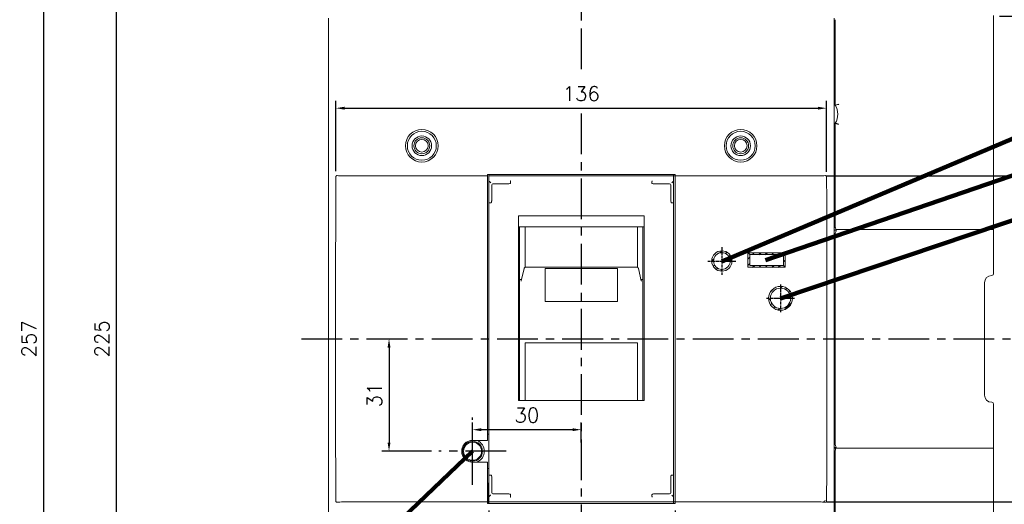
# Model space of a CAD drawing. Extents: x -402 to 2710, y -907 to 1754.
# Tile 11 of 16: x 298 to 570, y 1387 to 1521. Entities that reach past the tile are written whole.
import ezdxf

# ---------------------------------------------------------------- set-up
doc = ezdxf.new("R2010")
doc.units = 0
doc.header["$LTSCALE"] = 3
doc.header["$MEASUREMENT"] = 0
doc.linetypes.add('CENTER', pattern=[2, 1.25, -0.25, 0.25, -0.25])
doc.layers.get('0').update_dxf_attribs({"linetype": 'CONTINUOUS'})
doc.layers.get('Defpoints').update_dxf_attribs({"linetype": 'CONTINUOUS'})
for name, color, linetype in [('cen', 1, 'CENTER'), ('CENTER2', 1, 'CENTER'), ('di', 3, 'CONTINUOUS'), ('DIM', 3, 'CONTINUOUS')]:
    doc.layers.add(name, color=color, linetype=linetype)
doc.styles.add('KIM', font='ROMANS.shx', dxfattribs={"height": 5, "bigfont": 'GSG1.shx'})
doc.styles.get("Standard").update_dxf_attribs({"font": 'romans.shx', "height": 4, "bigfont": 'ghs.shx'})
doc.dimstyles.get("Standard").update_dxf_attribs({"dimtxt": 0.18, "dimasz": 0.18, "dimexe": 0.18, "dimexo": 0.0625, "dimgap": 0.09, "dimtad": 0, "dimtih": 1, "dimtoh": 1, "dimdec": 4, "dimzin": 0, "dimdsep": 46, "dimtxsty": 'Standard', "dimcen": 0.09, "dimadec": 0, "dimazin": 0, "dimtfac": 1, "dimtdec": 4, "dimtofl": 0, "dimtmove": 0, "dimatfit": 3, "dimfxl": 0, "dimtolj": 1, "dimtzin": 0, "dimarcsym": 0})
doc.dimstyles.new('STANDARD$0', dxfattribs={"dimtxt": 5, "dimasz": 5, "dimexe": 1, "dimexo": 2, "dimgap": 2, "dimtad": 1, "dimdec": 4, "dimzin": 12, "dimdsep": 46, "dimtxsty": 'KIM', "dimcen": -1, "dimdle": 0.1, "dimadec": 0, "dimazin": 0, "dimtfac": 1, "dimtdec": 4, "dimtmove": 0, "dimatfit": 3, "dimfxl": 0, "dimtolj": 1, "dimtzin": 0, "dimarcsym": 0})

# ---------------------------------------------------------------- blocks, each defined once
blk = doc.blocks.new('*D218')
at = {"layer": 'Defpoints', "color": 0}
for p in [(427.58, 1387.65), (478.98, 1387.65), (478.98, 1363.2)]:
    blk.add_point(p, dxfattribs=at)
at = {"layer": 'di'}
for p, q in [((427.58, 1385.65), (427.58, 1361.2)), ((478.98, 1385.65), (478.98, 1361.2)), ((429.98, 1363.2), (476.58, 1363.2))]:
    blk.add_line(p, q, dxfattribs=at)
for points in [[(429.98, 1363.6), (429.98, 1362.8), (427.58, 1363.2)], [(476.58, 1363.6), (476.58, 1362.8), (478.98, 1363.2)]]:
    blk.add_solid(points, dxfattribs=at)
at = {"layer": 'di', "insert": (453.08, 1367.2), "char_height": 4, "attachment_point": 5}
blk.add_mtext('\\A1;51.5', dxfattribs=at)
blk = doc.blocks.new('*D224')
at = {"layer": 'Defpoints', "color": 0}
for p in [(386.36, 1561.35), (304.67, 1304.75), (386.36, 1304.75)]:
    blk.add_point(p, dxfattribs=at)
at = {"layer": 'di'}
for p, q in [((384.36, 1561.35), (302.67, 1561.35)), ((304.67, 1558.95), (304.67, 1307.15)), ((384.36, 1304.75), (302.67, 1304.75))]:
    blk.add_line(p, q, dxfattribs=at)
for points in [[(304.27, 1558.95), (305.07, 1558.95), (304.67, 1561.35)], [(304.27, 1307.15), (305.07, 1307.15), (304.67, 1304.75)]]:
    blk.add_solid(points, dxfattribs=at)
at = {"layer": 'di', "insert": (300.67, 1433.05), "char_height": 4, "attachment_point": 5, "rotation": 90}
blk.add_mtext('\\A1;257', dxfattribs=at)
blk = doc.blocks.new('*D225')
at = {"layer": 'Defpoints', "color": 0}
for p in [(324.83, 1545.55), (400.78, 1545.55), (400.78, 1320.55)]:
    blk.add_point(p, dxfattribs=at)
at = {"layer": 'di'}
for p, q in [((398.78, 1545.55), (322.83, 1545.55)), ((324.83, 1322.95), (324.83, 1543.15)), ((398.78, 1320.55), (322.83, 1320.55))]:
    blk.add_line(p, q, dxfattribs=at)
for points in [[(324.43, 1543.15), (325.23, 1543.15), (324.83, 1545.55)], [(324.43, 1322.95), (325.23, 1322.95), (324.83, 1320.55)]]:
    blk.add_solid(points, dxfattribs=at)
at = {"layer": 'di', "insert": (320.83, 1433.05), "char_height": 4, "attachment_point": 5, "rotation": 90}
blk.add_mtext('\\A1;225', dxfattribs=at)
blk = doc.blocks.new('*D183')
at = {"layer": 'Defpoints', "color": 0}
for p in [(520.79, 1496.72), (385.37, 1477.3), (520.79, 1477.12)]:
    blk.add_point(p, dxfattribs=at)
at = {"layer": 'di'}
for p, q in [((385.37, 1479.3), (385.37, 1498.72)), ((520.79, 1479.12), (520.79, 1498.72)), ((387.77, 1496.72), (518.39, 1496.72))]:
    blk.add_line(p, q, dxfattribs=at)
for points in [[(387.77, 1497.12), (387.77, 1496.32), (385.37, 1496.72)], [(518.39, 1497.12), (518.39, 1496.32), (520.79, 1496.72)]]:
    blk.add_solid(points, dxfattribs=at)
at = {"layer": 'di', "insert": (453.08, 1500.72), "char_height": 4, "attachment_point": 5}
blk.add_mtext('\\A1;136', dxfattribs=at)
blk = doc.blocks.new('*D185')
at = {"layer": 'Defpoints', "color": 0}
for p in [(423.08, 1407.99), (453.08, 1402.46), (423.08, 1402.05)]:
    blk.add_point(p, dxfattribs=at)
at = {"layer": 'di'}
for p, q in [((423.08, 1404.05), (423.08, 1409.99)), ((450.68, 1407.99), (425.48, 1407.99)), ((453.08, 1404.46), (453.08, 1409.99))]:
    blk.add_line(p, q, dxfattribs=at)
for points in [[(425.48, 1408.39), (425.48, 1407.59), (423.08, 1407.99)], [(450.68, 1408.39), (450.68, 1407.59), (453.08, 1407.99)]]:
    blk.add_solid(points, dxfattribs=at)
at = {"layer": 'di', "insert": (438.08, 1411.99), "char_height": 4, "attachment_point": 5}
blk.add_mtext('\\A1;30', dxfattribs=at)
blk = doc.blocks.new('*D207')
at = {"layer": 'Defpoints', "color": 0}
for p in [(566.48, 1522.15), (565.92, 1343.95), (599.56, 1343.95)]:
    blk.add_point(p, dxfattribs=at)
at = {"layer": 'di'}
for p, q in [((568.48, 1522.15), (601.56, 1522.15)), ((599.56, 1519.75), (599.56, 1346.35)), ((567.92, 1343.95), (601.56, 1343.95))]:
    blk.add_line(p, q, dxfattribs=at)
for points in [[(599.16, 1519.75), (599.96, 1519.75), (599.56, 1522.15)], [(599.16, 1346.35), (599.96, 1346.35), (599.56, 1343.95)]]:
    blk.add_solid(points, dxfattribs=at)
at = {"layer": 'di', "insert": (595.56, 1433.05), "char_height": 4, "attachment_point": 5, "rotation": 90}
blk.add_mtext('\\A1;179', dxfattribs=at)
blk = doc.blocks.new('*D208')
at = {"layer": 'Defpoints', "color": 0}
for p in [(518.88, 1478.05), (518.88, 1388.05), (585.66, 1388.05)]:
    blk.add_point(p, dxfattribs=at)
at = {"layer": 'di'}
for p, q in [((520.88, 1478.05), (587.66, 1478.05)), ((585.66, 1475.65), (585.66, 1390.45)), ((520.88, 1388.05), (587.66, 1388.05))]:
    blk.add_line(p, q, dxfattribs=at)
for points in [[(585.26, 1475.65), (586.06, 1475.65), (585.66, 1478.05)], [(585.26, 1390.45), (586.06, 1390.45), (585.66, 1388.05)]]:
    blk.add_solid(points, dxfattribs=at)
at = {"layer": 'di', "insert": (581.66, 1433.05), "char_height": 4, "attachment_point": 5, "rotation": 90}
blk.add_mtext('\\A1;90', dxfattribs=at)
blk = doc.blocks.new('*D209')
at = {"layer": 'Defpoints', "color": 0}
for p in [(526.65, 1540.55), (526.67, 1325.55), (613.29, 1325.55)]:
    blk.add_point(p, dxfattribs=at)
at = {"layer": 'di'}
for p, q in [((528.65, 1540.55), (615.29, 1540.55)), ((613.29, 1538.15), (613.29, 1327.95)), ((528.67, 1325.55), (615.29, 1325.55))]:
    blk.add_line(p, q, dxfattribs=at)
for points in [[(612.89, 1538.15), (613.69, 1538.15), (613.29, 1540.55)], [(612.89, 1327.95), (613.69, 1327.95), (613.29, 1325.55)]]:
    blk.add_solid(points, dxfattribs=at)
at = {"layer": 'di', "insert": (609.29, 1433.05), "char_height": 4, "attachment_point": 5, "rotation": 90}
blk.add_mtext('\\A1;215', dxfattribs=at)
blk = doc.blocks.new('*D213')
at = {"layer": 'Defpoints', "color": 0}
for p in [(400.03, 1433.05), (400.03, 1402.05), (413.78, 1402.05)]:
    blk.add_point(p, dxfattribs=at)
at = {"layer": 'di'}
for p, q in [((400.03, 1430.65), (400.03, 1404.45)), ((411.78, 1402.05), (398.03, 1402.05))]:
    blk.add_line(p, q, dxfattribs=at)
for points in [[(399.63, 1430.65), (400.43, 1430.65), (400.03, 1433.05)], [(399.63, 1404.45), (400.43, 1404.45), (400.03, 1402.05)]]:
    blk.add_solid(points, dxfattribs=at)
at = {"layer": 'di', "insert": (396.03, 1417.55), "char_height": 4, "attachment_point": 5, "rotation": 90}
blk.add_mtext('\\A1;31', dxfattribs=at)

msp = doc.modelspace()

# ---------------------------------------------------------------- hatches: boundary and pattern name
at = {"layer": 'DIM'}
h = msp.add_hatch(dxfattribs=at)
h.set_pattern_fill('ANSI31', color=256, scale=10, style=0)
h.set_pattern_definition([(45, (-1218.7093, 1378.4124), (-0.8838835, 0.8838835), [])])
h.paths.add_polyline_path([(494.182, 1454.549), (494.682, 1454.549, 0.4142136), (491.882, 1457.349), (491.882, 1456.849, -0.4142136)])
h.paths.add_polyline_path([(491.882, 1452.249), (491.882, 1451.749, 0.4142136), (494.682, 1454.549), (494.182, 1454.549, -0.4142136)])
h.paths.add_polyline_path([(489.582, 1454.549), (489.082, 1454.549, 0.4142136), (491.882, 1451.749), (491.882, 1452.249, -0.4142136)])
h.paths.add_polyline_path([(491.882, 1456.849), (491.882, 1457.349, 0.4142136), (489.082, 1454.549), (489.582, 1454.549, -0.4142136)])
h.paths.add_polyline_path([(508.082, 1447.549), (508.082, 1447.049, -0.4142136), (510.882, 1444.249), (511.382, 1444.249, 0.4142136)])
h.paths.add_polyline_path([(504.782, 1444.249), (505.282, 1444.249, -0.4142136), (508.082, 1447.049), (508.082, 1447.549, 0.4142136)])
h.paths.add_polyline_path([(505.282, 1444.249), (504.782, 1444.249, 0.4142136), (508.082, 1440.949), (508.082, 1441.449, -0.4142136)])
h.paths.add_polyline_path([(511.382, 1444.249), (510.882, 1444.249, -0.4142136), (508.082, 1441.449), (508.082, 1440.949, 0.4142136)])
h = msp.add_hatch(dxfattribs=at)
h.set_pattern_fill('ANSI31', color=256, scale=10, style=0)
h.set_pattern_definition([(45, (-1218.7093, 1376.0124), (-0.8838835, 0.8838835), [])])
h.paths.add_polyline_path([(499.582, 1456.349), (499.082, 1456.839), (499.082, 1452.84), (499.582, 1453.349)])
h.paths.add_polyline_path([(499.082, 1456.839), (499.582, 1456.349), (508.882, 1456.349), (509.382, 1456.839)])
h.paths.add_polyline_path([(509.382, 1456.839), (508.882, 1456.349), (508.882, 1453.349), (509.382, 1452.84)])
h.paths.add_polyline_path([(509.382, 1452.84), (508.882, 1453.349), (499.582, 1453.349), (499.082, 1452.84)])

# ---------------------------------------------------------------- linework, layer by layer
at = {"color": 7, "linetype": 'Continuous', "lineweight": 15}
for p, q in [((566.882, 1521.147), (566.882, 1522.349)), ((383.282, 1344.514), (383.282, 1521.584)), ((522.882, 1521.584), (522.882, 1344.514)), ((523.182, 1520.706), (523.182, 1521.147)), ((523.182, 1497.545), (523.182, 1520.706)), ((566.882, 1521.147), (566.882, 1520.883)), ((566.882, 1520.883), (566.882, 1464.416)), ((523.182, 1497.545), (522.882, 1497.982)), ((522.882, 1492.117), (523.182, 1492.553)), ((523.182, 1464.592), (523.182, 1492.553)), ((478.982, 1478.449), (427.182, 1478.449)), ((427.182, 1478.449), (427.182, 1478.049)), ((427.582, 1478.049), (427.582, 1478.449)), ((478.582, 1478.449), (478.582, 1478.049)), ((478.982, 1478.049), (478.982, 1478.449)), ((387.282, 1478.049), (427.182, 1478.049)), ((427.182, 1478.049), (427.182, 1477.62)), ((427.182, 1477.62), (427.182, 1477.336)), ((427.182, 1477.336), (427.182, 1405.049)), ((427.582, 1476.639), (427.582, 1478.049)), ((427.582, 1478.049), (478.582, 1478.049)), ((427.582, 1472.651), (427.582, 1476.639)), ((430.671, 1475.83), (428.682, 1475.83)), ((432.736, 1475.83), (430.671, 1475.83)), ((433.582, 1476.229), (433.582, 1476.224)), ((433.582, 1476.038), (433.582, 1476.224)), ((472.582, 1476.224), (472.582, 1476.229)), ((472.582, 1476.038), (472.582, 1476.224)), ((475.493, 1475.83), (473.428, 1475.83)), ((477.482, 1475.83), (475.493, 1475.83)), ((478.582, 1476.639), (478.582, 1478.049)), ((478.982, 1478.049), (478.582, 1478.049)), ((478.582, 1476.639), (478.582, 1472.651)), ((478.982, 1478.049), (518.882, 1478.049)), ((478.982, 1477.62), (478.982, 1478.049)), ((478.982, 1477.336), (478.982, 1477.62)), ((478.982, 1388.763), (478.982, 1477.336)), ((428.382, 1475.53), (428.382, 1472.651)), ((477.782, 1472.651), (477.782, 1475.53)), ((427.582, 1470.672), (427.582, 1472.651)), ((427.582, 1395.426), (427.582, 1470.672)), ((428.082, 1470.63), (428.182, 1470.63)), ((428.382, 1472.651), (428.382, 1471.693)), ((477.782, 1471.693), (477.782, 1472.651)), ((478.082, 1470.63), (477.982, 1470.63)), ((478.582, 1472.651), (478.582, 1470.672)), ((478.582, 1470.672), (478.582, 1395.426)), ((470.432, 1467.047), (435.732, 1467.047)), ((435.732, 1416.049), (435.732, 1467.047)), ((470.432, 1416.049), (470.432, 1467.047)), ((470.432, 1463.947), (435.732, 1463.947)), ((436.082, 1450.883), (436.082, 1463.947)), ((437.582, 1463.947), (437.582, 1452.829)), ((468.582, 1463.947), (468.582, 1452.839)), ((470.082, 1463.947), (470.082, 1450.883)), ((523.46, 1463.049), (522.882, 1463.049)), ((523.182, 1464.203), (523.182, 1464.592)), ((523.182, 1463.938), (523.182, 1464.203)), ((523.182, 1404.049), (523.182, 1462.049)), ((523.379, 1463.205), (566.882, 1463.205)), ((566.882, 1464.416), (566.882, 1464.203)), ((566.882, 1464.203), (566.882, 1462.206)), ((566.882, 1462.206), (566.882, 1451.049)), ((499.082, 1456.839), (509.382, 1456.839)), ((499.082, 1452.84), (499.082, 1456.839)), ((499.582, 1456.349), (499.082, 1456.839)), ((509.382, 1456.839), (509.382, 1452.84)), ((499.582, 1456.349), (499.582, 1453.349)), ((508.882, 1456.349), (499.582, 1456.349)), ((508.882, 1453.349), (508.882, 1456.349)), ((437.311, 1452.483), (436.507, 1449.098)), ((468.365, 1452.87), (437.798, 1452.87)), ((463.082, 1452.505), (443.082, 1452.505)), ((443.082, 1452.505), (443.082, 1452.214)), ((443.082, 1452.504), (463.082, 1452.504)), ((443.082, 1443.715), (443.082, 1452.214)), ((463.082, 1452.214), (463.082, 1452.505)), ((463.082, 1452.214), (463.082, 1443.715)), ((469.657, 1449.098), (468.853, 1452.483)), ((509.382, 1452.84), (499.082, 1452.84)), ((499.582, 1453.349), (508.882, 1453.349)), ((509.382, 1452.84), (508.882, 1453.349)), ((436.082, 1449.43), (436.082, 1450.883)), ((436.082, 1449.325), (436.082, 1449.43)), ((436.137, 1449.43), (436.082, 1449.43)), ((436.082, 1448.919), (436.082, 1449.325)), ((436.082, 1437.344), (436.082, 1448.919)), ((436.512, 1449.097), (436.494, 1448.984)), ((470.027, 1449.43), (470.082, 1449.43)), ((470.082, 1450.883), (470.082, 1449.43)), ((470.082, 1449.43), (470.082, 1449.325)), ((470.082, 1449.325), (470.082, 1448.919)), ((470.082, 1448.919), (470.082, 1437.344)), ((523.182, 1450.749), (522.882, 1450.749)), ((564.382, 1448.549), (564.382, 1417.549)), ((443.082, 1443.715), (443.082, 1443.389)), ((443.082, 1443.389), (463.082, 1443.389)), ((463.082, 1443.389), (463.082, 1443.715)), ((385.282, 1423.783), (385.282, 1442.316)), ((520.882, 1442.316), (520.882, 1423.783)), ((436.082, 1436.806), (436.082, 1437.344)), ((436.082, 1432.155), (436.082, 1436.806)), ((470.082, 1437.344), (470.082, 1436.806)), ((470.082, 1436.806), (470.082, 1432.155)), ((436.082, 1430.199), (436.082, 1432.155)), ((470.082, 1430.199), (470.082, 1432.155)), ((436.082, 1416.049), (436.082, 1430.199)), ((468.582, 1431.925), (437.582, 1431.925)), ((437.582, 1430.199), (437.582, 1431.925)), ((437.582, 1430.199), (437.582, 1416.049)), ((468.582, 1430.199), (468.582, 1431.925)), ((468.582, 1430.199), (468.582, 1416.049)), ((470.082, 1430.199), (470.082, 1416.049)), ((435.732, 1416.049), (470.432, 1416.049)), ((523.182, 1415.349), (522.882, 1415.349)), ((566.882, 1415.049), (566.882, 1403.892)), ((423.082, 1405.049), (427.182, 1405.049)), ((427.582, 1406.799), (427.182, 1406.799)), ((523.46, 1403.049), (522.882, 1403.049)), ((566.882, 1402.894), (522.882, 1402.894)), ((566.882, 1403.892), (566.882, 1401.896)), ((523.182, 1401.896), (523.182, 1402.16)), ((523.182, 1401.506), (523.182, 1401.896)), ((523.182, 1345.392), (523.182, 1401.506)), ((566.882, 1401.896), (566.882, 1401.683)), ((566.882, 1401.683), (566.882, 1345.216)), ((427.182, 1399.049), (423.082, 1399.049)), ((427.182, 1399.049), (427.182, 1388.763)), ((427.182, 1397.299), (427.582, 1397.299)), ((427.582, 1393.447), (427.582, 1395.426)), ((428.182, 1395.469), (428.082, 1395.469)), ((428.382, 1394.406), (428.382, 1393.447)), ((477.782, 1393.447), (477.782, 1394.406)), ((477.982, 1395.469), (478.082, 1395.469)), ((478.582, 1395.426), (478.582, 1393.447)), ((427.382, 1393.249), (427.182, 1393.249)), ((427.382, 1387.649), (427.382, 1393.249)), ((427.582, 1389.46), (427.582, 1393.447)), ((428.382, 1393.447), (428.382, 1390.569)), ((477.782, 1390.569), (477.782, 1393.447)), ((478.582, 1393.447), (478.582, 1389.46)), ((427.182, 1388.763), (427.182, 1388.479)), ((427.582, 1388.049), (427.582, 1389.46)), ((428.682, 1390.269), (430.671, 1390.269)), ((430.671, 1390.269), (432.736, 1390.269)), ((433.582, 1389.874), (433.582, 1390.06)), ((433.582, 1389.874), (433.582, 1389.87)), ((472.582, 1389.874), (472.582, 1390.06)), ((472.582, 1389.87), (472.582, 1389.874)), ((473.428, 1390.269), (475.493, 1390.269)), ((475.493, 1390.269), (477.482, 1390.269)), ((478.582, 1388.049), (478.582, 1389.46)), ((478.982, 1388.479), (478.982, 1388.763)), ((387.282, 1388.049), (427.182, 1388.049)), ((427.182, 1388.479), (427.182, 1388.049)), ((427.182, 1388.049), (427.182, 1387.649)), ((427.182, 1387.649), (478.982, 1387.649)), ((427.582, 1388.049), (478.582, 1388.049)), ((427.582, 1387.649), (427.582, 1388.049)), ((478.982, 1388.049), (478.582, 1388.049)), ((478.582, 1388.049), (478.582, 1387.649)), ((478.982, 1388.049), (478.982, 1388.479)), ((478.982, 1388.049), (518.882, 1388.049)), ((478.982, 1387.649), (478.982, 1388.049))]:
    msp.add_line(p, q, dxfattribs=at)
at = {"color": 7, "linetype": 'Continuous', "lineweight": 15, "flags": 128}
for points in [[(428.082, 1476.131), (427.995, 1476.218), (427.911, 1476.302), (427.832, 1476.381), (427.76, 1476.452), (427.699, 1476.514), (427.649, 1476.564), (427.612, 1476.601), (427.589, 1476.623)], [(478.082, 1476.131), (478.181, 1476.23), (478.276, 1476.325), (478.364, 1476.413), (478.44, 1476.489), (478.502, 1476.551), (478.547, 1476.596), (478.574, 1476.623)], [(437.311, 1452.483), (437.307, 1452.466), (437.297, 1452.369)], [(427.589, 1389.475), (427.612, 1389.498), (427.649, 1389.535), (427.699, 1389.585), (427.76, 1389.646), (427.832, 1389.718), (427.911, 1389.797), (427.995, 1389.881), (428.082, 1389.968)], [(478.574, 1389.475), (478.547, 1389.502), (478.502, 1389.548), (478.44, 1389.61), (478.364, 1389.686), (478.276, 1389.773), (478.181, 1389.868), (478.082, 1389.968)]]:
    msp.add_lwpolyline(points, dxfattribs=at)
at = {"color": 7, "linetype": 'Continuous', "lineweight": 15}
for centre, radius in [((409.082, 1486.349), 4.5), ((409.082, 1486.349), 4), ((497.082, 1486.349), 4.5), ((497.082, 1486.349), 4), ((409.082, 1486.349), 2.7), ((409.082, 1486.349), 2.2), ((409.082, 1486.349), 1.75), ((497.082, 1486.349), 2.7), ((497.082, 1486.349), 2.2), ((497.082, 1486.349), 1.75), ((491.882, 1454.549), 2.8), ((491.882, 1454.549), 2.3), ((508.082, 1444.249), 3.3), ((508.082, 1444.249), 2.8), ((423.082, 1402.049), 2.75), ((423.082, 1402.049), 2.5)]:
    msp.add_circle(centre, radius, dxfattribs=at)
for centre, radius, start, end in [((519.082, 1495.049), 4.8, 328.66779, 31.33221), ((428.682, 1475.53), 0.3, 90, 180), ((477.482, 1475.53), 0.3, 0, 90), ((524.182, 1462.049), 1, 170.96169, 180), ((566.382, 1448.549), 2, 90, 180), ((566.382, 1451.049), 0.5, 270, 0), ((566.382, 1417.549), 2, 180, 270), ((566.382, 1415.049), 0.5, 0, 90), ((423.082, 1402.049), 3.25, 292.61986, 67.38014), ((524.182, 1404.049), 1, 180, 189.03831), ((428.682, 1390.569), 0.3, 180, 270), ((477.482, 1390.569), 0.3, 270, 0), ((519.882, 1388.549), 0.5, 270, 0)]:
    msp.add_arc(centre, radius, start, end, dxfattribs=at)
for centre, major_axis, start_param, end_param in [((387.282, 1478.755), (4, 0), 4.3083733, 4.712389), ((428.082, 1476.639), (0.5, 0), 3.1415927, 3.3161256), ((478.082, 1476.639), (0.5, 0), 6.1086524, 6.2831853), ((518.882, 1478.755), (4, 0), 4.712389, 5.1164047), ((428.082, 1389.46), (0.5, 0), 2.9670597, 3.1415927), ((478.082, 1389.46), (0.5, 0), 0, 0.1745329), ((387.282, 1387.344), (4, 0), 1.5707963, 1.974812), ((518.882, 1387.344), (4, 0), 1.1667806, 1.5707963)]:
    msp.add_ellipse(centre, major_axis=major_axis, ratio=0.176327, start_param=start_param, end_param=end_param, dxfattribs=at)
for points, knots in [([(523.182, 1497.545), (523.192, 1497.548), (523.213, 1497.554), (523.376, 1497.599), (523.618, 1497.665), (523.898, 1497.739), (524.094, 1497.789), (524.179, 1497.811), (524.182, 1497.811)], [0, 0, 0, 0, 0.205376, 0.4106314, 0.6194119, 0.8354111, 0.9942422, 1, 1, 1, 1]), ([(523.182, 1492.553), (523.192, 1492.55), (523.213, 1492.544), (523.376, 1492.499), (523.618, 1492.433), (523.898, 1492.359), (524.094, 1492.309), (524.179, 1492.288), (524.182, 1492.287)], [0, 0, 0, 0, 0.2053757, 0.4106312, 0.6194116, 0.8354112, 0.9942422, 1, 1, 1, 1]), ([(385.282, 1442.316), (385.281, 1444.982), (385.278, 1456.825), (385.332, 1468.668), (385.374, 1477.844)], [0, 0, 0, 0, 0.2251735, 1, 1, 1, 1]), ([(385.374, 1477.844), (385.377, 1477.87), (385.382, 1477.922), (385.419, 1477.992), (385.48, 1478.053), (385.579, 1478.103), (385.662, 1478.105), (385.709, 1478.106)], [0, 0, 0, 0, 0.1543721, 0.3085984, 0.4663541, 0.6970711, 1, 1, 1, 1]), ([(433.582, 1476.038), (433.581, 1476.03), (433.579, 1476.013), (433.559, 1475.984), (433.499, 1475.936), (433.253, 1475.849), (432.983, 1475.832), (432.765, 1475.83), (432.736, 1475.83)], [0, 0, 0, 0, 0.0251163, 0.0564539, 0.1119889, 0.2796751, 0.9032409, 1, 1, 1, 1]), ([(433.582, 1476.229), (433.579, 1476.284), (433.574, 1476.396), (433.556, 1476.541), (433.534, 1476.648), (433.517, 1476.689), (433.508, 1476.699), (433.507, 1476.7)], [0, 0, 0, 0, 0.2467077, 0.4933533, 0.7417496, 0.9879911, 1, 1, 1, 1]), ([(472.582, 1476.229), (472.585, 1476.284), (472.59, 1476.396), (472.607, 1476.541), (472.63, 1476.648), (472.647, 1476.689), (472.656, 1476.699), (472.656, 1476.7)], [0, 0, 0, 0, 0.2467077, 0.4933533, 0.7417496, 0.9879911, 1, 1, 1, 1]), ([(473.428, 1475.83), (473.295, 1475.833), (473.064, 1475.838), (472.811, 1475.882), (472.677, 1475.935), (472.626, 1475.965), (472.595, 1475.997), (472.583, 1476.019), (472.582, 1476.034), (472.582, 1476.038)], [0, 0, 0, 0, 0.4411753, 0.7628749, 0.8374587, 0.9200434, 0.9526419, 0.9855997, 1, 1, 1, 1]), ([(520.454, 1478.106), (520.501, 1478.105), (520.583, 1478.103), (520.684, 1478.053), (520.751, 1477.986), (520.785, 1477.912), (520.788, 1477.863), (520.79, 1477.844)], [0, 0, 0, 0, 0.2994204, 0.5263949, 0.7070068, 0.8887843, 1, 1, 1, 1]), ([(520.79, 1477.844), (520.809, 1475.274), (520.897, 1463.432), (520.888, 1451.589), (520.882, 1442.316)], [0, 0, 0, 0, 0.216992, 1, 1, 1, 1]), ([(428.082, 1470.63), (428.026, 1470.63), (427.914, 1470.631), (427.765, 1470.638), (427.651, 1470.649), (427.594, 1470.661), (427.582, 1470.669), (427.582, 1470.672), (427.582, 1470.672)], [0, 0, 0, 0, 0.2127018, 0.4253851, 0.6387474, 0.8535852, 0.9884816, 1, 1, 1, 1]), ([(428.382, 1471.693), (428.381, 1471.56), (428.379, 1471.352), (428.358, 1471.094), (428.334, 1470.935), (428.31, 1470.827), (428.284, 1470.746), (428.259, 1470.692), (428.232, 1470.655), (428.211, 1470.637), (428.193, 1470.63), (428.184, 1470.63), (428.182, 1470.63)], [0, 0, 0, 0, 0.3578411, 0.5576853, 0.6944336, 0.7888065, 0.8545949, 0.9213191, 0.9493896, 0.9776978, 0.9936882, 1, 1, 1, 1]), ([(477.982, 1470.63), (477.975, 1470.631), (477.96, 1470.633), (477.936, 1470.65), (477.893, 1470.705), (477.808, 1470.954), (477.786, 1471.298), (477.783, 1471.594), (477.782, 1471.693)], [0, 0, 0, 0, 0.0177754, 0.0395275, 0.078769, 0.2038036, 0.7338858, 1, 1, 1, 1]), ([(478.582, 1470.672), (478.582, 1470.672), (478.582, 1470.669), (478.57, 1470.661), (478.512, 1470.649), (478.399, 1470.638), (478.25, 1470.631), (478.138, 1470.63), (478.082, 1470.63)], [0, 0, 0, 0, 0.0115184, 0.1464148, 0.3612526, 0.5746149, 0.7872982, 1, 1, 1, 1]), ([(523.46, 1463.049), (523.355, 1463.248), (523.206, 1463.53), (523.187, 1463.845), (523.182, 1463.938)], [0, 0, 0, 0, 0.7025256, 1, 1, 1, 1]), ([(523.194, 1462.206), (523.238, 1462.347), (523.326, 1462.628), (523.415, 1462.909), (523.46, 1463.049)], [0, 0, 0, 0, 0.4999099, 1, 1, 1, 1]), ([(437.798, 1452.862), (437.771, 1452.864), (437.687, 1452.87), (437.564, 1452.819), (437.45, 1452.737), (437.377, 1452.647), (437.332, 1452.561), (437.317, 1452.507), (437.311, 1452.483)], [0, 0, 0, 0, 0.1216556, 0.3705057, 0.5715581, 0.7415871, 0.8842943, 1, 1, 1, 1]), ([(468.853, 1452.483), (468.848, 1452.503), (468.833, 1452.556), (468.782, 1452.659), (468.68, 1452.77), (468.531, 1452.855), (468.42, 1452.863), (468.366, 1452.867)], [0, 0, 0, 0, 0.094734, 0.2576675, 0.5090419, 0.7607794, 1, 1, 1, 1]), ([(436.137, 1449.43), (436.223, 1449.431), (436.387, 1449.432), (436.524, 1449.441), (436.59, 1449.446)], [0, 0, 0, 0, 0.5230726, 1, 1, 1, 1]), ([(469.574, 1449.446), (469.64, 1449.441), (469.777, 1449.432), (469.941, 1449.431), (470.027, 1449.43)], [0, 0, 0, 0, 0.4769274, 1, 1, 1, 1]), ([(469.67, 1448.984), (469.67, 1449), (469.67, 1449.038), (469.658, 1449.075), (469.651, 1449.096)], [0, 0, 0, 0, 0.42093188, 1, 1, 1, 1]), ([(385.374, 1388.255), (385.355, 1390.824), (385.267, 1402.667), (385.275, 1414.51), (385.282, 1423.783)], [0, 0, 0, 0, 0.2169918, 1, 1, 1, 1]), ([(520.882, 1423.783), (520.882, 1421.116), (520.885, 1409.273), (520.831, 1397.431), (520.79, 1388.255)], [0, 0, 0, 0, 0.2251735, 1, 1, 1, 1]), ([(423.082, 1399.049), (422.745, 1399.082), (422.07, 1399.149), (421.172, 1399.666), (420.49, 1400.427), (420.099, 1401.377), (420.045, 1402.402), (420.333, 1403.388), (420.932, 1404.223), (421.772, 1404.81), (422.536, 1405.031), (422.977, 1405.046), (423.082, 1405.049)], [0, 0, 0, 0, 0.1073231, 0.2146458, 0.3219881, 0.4293712, 0.5367874, 0.6442128, 0.7516257, 0.8590095, 0.9663631, 1, 1, 1, 1]), ([(523.182, 1402.16), (523.2, 1402.331), (523.233, 1402.646), (523.388, 1402.922), (523.46, 1403.049)], [0, 0, 0, 0, 0.5400621, 1, 1, 1, 1]), ([(523.46, 1403.049), (523.434, 1403.147), (523.357, 1403.43), (523.259, 1403.709), (523.194, 1403.892)], [0, 0, 0, 0, 0.3462656, 1, 1, 1, 1]), ([(428.082, 1395.469), (428.026, 1395.468), (427.914, 1395.467), (427.765, 1395.46), (427.651, 1395.45), (427.594, 1395.438), (427.582, 1395.43), (427.582, 1395.426), (427.582, 1395.426)], [0, 0, 0, 0, 0.2127017, 0.42538526, 0.63874748, 0.85358523, 0.98848077, 1, 1, 1, 1]), ([(428.182, 1395.469), (428.189, 1395.468), (428.203, 1395.466), (428.228, 1395.448), (428.271, 1395.393), (428.355, 1395.145), (428.377, 1394.8), (428.381, 1394.504), (428.382, 1394.406)], [0, 0, 0, 0, 0.0177753, 0.0395272, 0.0787685, 0.2038085, 0.7338807, 1, 1, 1, 1]), ([(477.782, 1394.406), (477.783, 1394.539), (477.785, 1394.747), (477.806, 1395.005), (477.829, 1395.164), (477.854, 1395.272), (477.88, 1395.352), (477.905, 1395.407), (477.932, 1395.444), (477.953, 1395.462), (477.971, 1395.468), (477.98, 1395.469), (477.982, 1395.469)], [0, 0, 0, 0, 0.3578406, 0.5576911, 0.6944327, 0.7888119, 0.8545939, 0.921324, 0.9493892, 0.9776973, 0.9936877, 1, 1, 1, 1]), ([(478.582, 1395.426), (478.582, 1395.426), (478.582, 1395.43), (478.57, 1395.438), (478.512, 1395.45), (478.399, 1395.46), (478.25, 1395.467), (478.138, 1395.468), (478.082, 1395.469)], [0, 0, 0, 0, 0.01151923, 0.14641477, 0.36125252, 0.57461474, 0.7872983, 1, 1, 1, 1]), ([(432.736, 1390.269), (432.869, 1390.265), (433.1, 1390.26), (433.352, 1390.216), (433.487, 1390.163), (433.538, 1390.134), (433.569, 1390.101), (433.581, 1390.079), (433.582, 1390.065), (433.582, 1390.06)], [0, 0, 0, 0, 0.4411736, 0.7628717, 0.837452, 0.9200364, 0.9526347, 0.9855997, 1, 1, 1, 1]), ([(433.507, 1389.399), (433.508, 1389.399), (433.517, 1389.41), (433.534, 1389.45), (433.556, 1389.558), (433.574, 1389.703), (433.579, 1389.814), (433.582, 1389.87)], [0, 0, 0, 0, 0.0120089, 0.2582532, 0.5066486, 0.7532932, 1, 1, 1, 1]), ([(472.582, 1390.06), (472.583, 1390.068), (472.585, 1390.085), (472.605, 1390.114), (472.665, 1390.162), (472.91, 1390.25), (473.181, 1390.267), (473.399, 1390.268), (473.428, 1390.269)], [0, 0, 0, 0, 0.02512428, 0.05645474, 0.11198942, 0.27967817, 0.90324136, 1, 1, 1, 1]), ([(472.656, 1389.399), (472.656, 1389.399), (472.647, 1389.41), (472.63, 1389.45), (472.607, 1389.558), (472.59, 1389.703), (472.585, 1389.814), (472.582, 1389.87)], [0, 0, 0, 0, 0.0120089, 0.2582532, 0.5066486, 0.7532932, 1, 1, 1, 1]), ([(385.709, 1387.992), (385.663, 1387.993), (385.58, 1387.995), (385.48, 1388.045), (385.413, 1388.113), (385.379, 1388.186), (385.376, 1388.236), (385.374, 1388.255)], [0, 0, 0, 0, 0.2994182, 0.5263862, 0.7070076, 0.8887845, 1, 1, 1, 1]), ([(520.79, 1388.255), (520.787, 1388.229), (520.782, 1388.176), (520.745, 1388.107), (520.683, 1388.045), (520.585, 1387.995), (520.502, 1387.993), (520.454, 1387.992)], [0, 0, 0, 0, 0.1543866, 0.3086003, 0.466366, 0.6970709, 1, 1, 1, 1])]:
    msp.add_open_spline(points, degree=3, knots=knots, dxfattribs=at)
at = {"layer": 'cen', "ltscale": 3}
for p, q in [((453.082, 1572.709), (453.082, 1505.561)), ((453.082, 1495.302), (453.082, 1293.389)), ((375.835, 1433.049), (578.255, 1433.049)), ((423.082, 1392.749), (423.082, 1411.349)), ((432.382, 1402.049), (413.782, 1402.049))]:
    msp.add_line(p, q, dxfattribs=at)
at = {"layer": 'CENTER2', "ltscale": 0.2}
for p, q in [((491.882, 1458.399), (491.882, 1450.699)), ((488.032, 1454.549), (495.732, 1454.549)), ((508.082, 1448.099), (508.082, 1440.399)), ((504.232, 1444.249), (511.932, 1444.249))]:
    msp.add_line(p, q, dxfattribs=at)

# ---------------------------------------------------------------- dimensions: what is measured, and where the dimension line sits
at = {"layer": 'di'}
for base, p1, p2, text, picture, middle in [((304.67, 1304.749), (386.358, 1561.349), (386.358, 1304.749), '257', '*D224', (304.67, 1433.049)), ((613.294, 1325.549), (526.653, 1540.549), (526.668, 1325.549), '215', '*D209', (613.294, 1433.049))]:
    dim = msp.add_linear_dim(base=base, p1=p1, p2=p2, angle=90, text=text, dimstyle='STANDARD$0', override={"dimtxt": 4, "dimasz": 2.4, "dimexe": 2, "dimdec": 2, "dimzin": 8, "dimtxsty": 'Standard', "dimcen": 0, "dimdle": 0, "dimclrd": 256, "dimclre": 256, "dimclrt": 256, "dimadec": 2, "dimazin": 2, "dimtfac": 0.6, "dimtdec": 2, "dimtzin": 8, "dimlwd": 65535, "dimlwe": 65535}, dxfattribs=at)
    dim.commit()
    dim.dimension.update_dxf_attribs({"geometry": picture, "text_midpoint": middle, "dimtype": 160})
for base, p1, p2, picture, middle in [((324.833, 1545.549), (400.782, 1320.549), (400.782, 1545.549), '*D225', (324.833, 1433.049)), ((400.028, 1402.049), (400.028, 1433.049), (413.782, 1402.049), '*D213', (400.028, 1417.549))]:
    dim = msp.add_linear_dim(base=base, p1=p1, p2=p2, angle=90, dimstyle='STANDARD$0', override={"dimtxt": 4, "dimasz": 2.4, "dimexe": 2, "dimdec": 2, "dimzin": 8, "dimtxsty": 'Standard', "dimcen": 0, "dimdle": 0, "dimclrd": 256, "dimclre": 256, "dimclrt": 256, "dimadec": 2, "dimazin": 2, "dimtfac": 0.6, "dimtdec": 2, "dimtzin": 8, "dimlwd": 65535, "dimlwe": 65535}, dxfattribs=at)
    dim.commit()
    dim.dimension.update_dxf_attribs({"geometry": picture, "text_midpoint": middle, "dimtype": 160})
dim = msp.add_linear_dim(base=(599.556, 1343.949), p1=(566.481, 1522.149), p2=(565.916, 1343.949), angle=90, text='179', dimstyle='STANDARD$0', override={"dimtxt": 4, "dimasz": 2.4, "dimexe": 2, "dimdec": 2, "dimzin": 8, "dimtxsty": 'Standard', "dimcen": 0, "dimdle": 0, "dimclrd": 256, "dimclre": 256, "dimclrt": 256, "dimadec": 2, "dimazin": 2, "dimtfac": 0.6, "dimtdec": 2, "dimtzin": 8, "dimlwd": 65535, "dimlwe": 65535}, dxfattribs=at)
dim.commit()
dim.dimension.update_dxf_attribs({"geometry": '*D207', "text_midpoint": (595.556, 1433.049)})
dim = msp.add_linear_dim(base=(520.795, 1496.72), p1=(385.372, 1477.302), p2=(520.795, 1477.119), text='136', dimstyle='STANDARD$0', override={"dimtxt": 4, "dimasz": 2.4, "dimexe": 2, "dimdec": 2, "dimzin": 8, "dimtxsty": 'Standard', "dimcen": 0, "dimdle": 0, "dimclrd": 256, "dimclre": 256, "dimclrt": 256, "dimadec": 2, "dimazin": 2, "dimtfac": 0.6, "dimtdec": 2, "dimtzin": 8, "dimlwd": 65535, "dimlwe": 65535}, dxfattribs=at)
dim.commit()
dim.dimension.update_dxf_attribs({"geometry": '*D183', "text_midpoint": (453.083, 1500.72)})
dim = msp.add_linear_dim(base=(585.665, 1388.049), p1=(518.882, 1478.049), p2=(518.882, 1388.049), angle=90, dimstyle='STANDARD$0', override={"dimtxt": 4, "dimasz": 2.4, "dimexe": 2, "dimdec": 2, "dimzin": 8, "dimtxsty": 'Standard', "dimcen": 0, "dimdle": 0, "dimclrd": 256, "dimclre": 256, "dimclrt": 256, "dimadec": 2, "dimazin": 2, "dimtfac": 0.6, "dimtdec": 2, "dimtzin": 8, "dimlwd": 65535, "dimlwe": 65535}, dxfattribs=at)
dim.commit()
dim.dimension.update_dxf_attribs({"geometry": '*D208', "text_midpoint": (581.665, 1433.049)})
dim = msp.add_linear_dim(base=(423.082, 1407.994), p1=(453.082, 1402.461), p2=(423.082, 1402.049), dimstyle='STANDARD$0', override={"dimtxt": 4, "dimasz": 2.4, "dimexe": 2, "dimdec": 2, "dimzin": 8, "dimtxsty": 'Standard', "dimcen": 0, "dimdle": 0, "dimclrd": 256, "dimclre": 256, "dimclrt": 256, "dimadec": 2, "dimazin": 2, "dimtfac": 0.6, "dimtdec": 2, "dimtzin": 8, "dimlwd": 65535, "dimlwe": 65535}, dxfattribs=at)
dim.commit()
dim.dimension.update_dxf_attribs({"geometry": '*D185', "text_midpoint": (438.082, 1411.994)})
dim = msp.add_linear_dim(base=(478.982, 1363.197), p1=(427.582, 1387.649), p2=(478.982, 1387.649), text='51.5', dimstyle='STANDARD$0', override={"dimtxt": 4, "dimasz": 2.4, "dimexe": 2, "dimdec": 2, "dimzin": 8, "dimtxsty": 'Standard', "dimcen": 0, "dimdle": 0, "dimclrd": 256, "dimclre": 256, "dimclrt": 256, "dimadec": 2, "dimazin": 2, "dimtfac": 0.6, "dimtdec": 2, "dimtzin": 8, "dimlwd": 65535, "dimlwe": 65535}, dxfattribs=at)
dim.commit()
dim.dimension.update_dxf_attribs({"geometry": '*D218', "text_midpoint": (453.082, 1363.197), "dimtype": 160})

# ---------------------------------------------------------------- leaders
at = {"layer": 'di', "annotation_type": 0, "has_hookline": 1}
for points, hookline_direction, text_width in [([(491.882, 1454.457), (622.631, 1509.649), (625.031, 1509.649)], 0, 61.867), ([(503.889, 1454.744), (622.808, 1495.591), (625.208, 1495.591)], 0, 82.933), ([(508.082, 1444.157), (623.031, 1483.002), (625.431, 1483.002)], 0, 67.6), ([(423.082, 1402.049), (384.755, 1365.46), (382.355, 1365.46)], 1, 44.667)]:
    msp.add_leader(points, dimstyle='Standard', override={"dimtxt": 4, "dimasz": 2.4, "dimexe": 2, "dimexo": 2, "dimgap": 2, "dimtad": 1, "dimtih": 0, "dimtoh": 0, "dimdec": 2, "dimzin": 8, "dimcen": 0, "dimclrd": 256, "dimclre": 256, "dimclrt": 256, "dimadec": 2, "dimazin": 2, "dimtfac": 0.6, "dimtdec": 2, "dimtofl": 1, "dimtzin": 8, "dimlwd": 65535, "dimlwe": 65535}, dxfattribs=dict(at, hookline_direction=hookline_direction, text_width=text_width))

doc.saveas('drawing.dxf')
